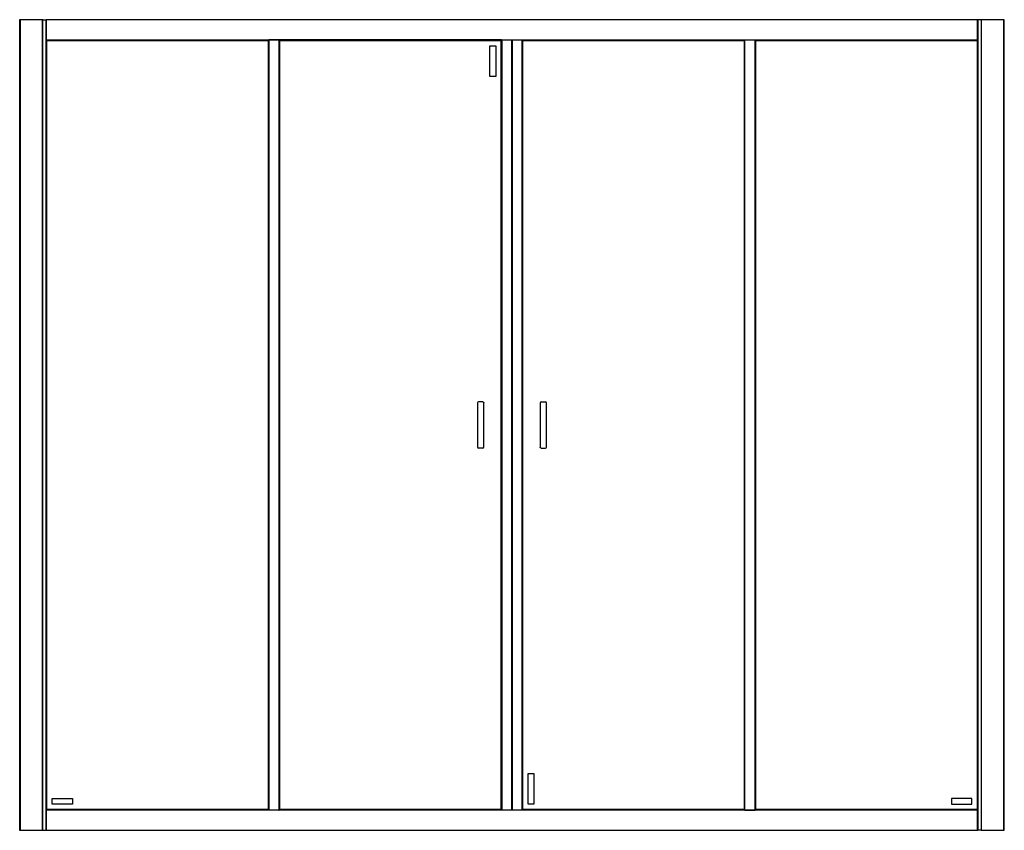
# Model space of a CAD drawing. Header units: millimetres. Extents: x 3238.11 to 3239.81, y 3074.26 to 3075.66.
import ezdxf

# ---------------------------------------------------------------- set-up
doc = ezdxf.new("R2010")
doc.units = ezdxf.units.MM
doc.layers.add('SANINDUSA', color=3, linetype='Continuous')

msp = doc.modelspace()

# ---------------------------------------------------------------- linework, layer by layer
at = {"layer": 'SANINDUSA'}
for p, q in [((3238.1147, 3075.662), (3238.1147, 3074.262)), ((3238.1153, 3075.662), (3238.1147, 3075.662)), ((3238.1153, 3075.662), (3238.1153, 3074.262)), ((3238.1544, 3075.662), (3238.1153, 3075.662)), ((3238.1544, 3074.262), (3238.1544, 3075.662)), ((3238.1547, 3075.662), (3238.1544, 3075.662)), ((3238.1547, 3075.662), (3238.1604, 3075.662)), ((3238.1547, 3074.262), (3238.1547, 3075.662)), ((3238.1604, 3074.262), (3238.1604, 3075.662)), ((3238.1607, 3075.662), (3238.1604, 3075.662)), ((3239.7687, 3075.662), (3238.1607, 3075.662)), ((3238.1607, 3075.662), (3238.1607, 3075.6617)), ((3239.7687, 3075.6617), (3238.1607, 3075.6617)), ((3238.1607, 3075.6617), (3238.1607, 3075.6273)), ((3239.7687, 3075.6617), (3239.7687, 3075.662)), ((3239.769, 3075.662), (3239.7687, 3075.662)), ((3239.7687, 3075.6273), (3239.7687, 3075.6617)), ((3239.769, 3075.662), (3239.769, 3074.262)), ((3239.7747, 3075.662), (3239.769, 3075.662)), ((3239.7747, 3075.662), (3239.7747, 3074.262)), ((3239.775, 3075.662), (3239.7747, 3075.662)), ((3239.775, 3075.662), (3239.775, 3074.262)), ((3239.8141, 3075.662), (3239.775, 3075.662)), ((3239.8141, 3074.262), (3239.8141, 3075.662)), ((3239.8147, 3075.662), (3239.8141, 3075.662)), ((3239.8147, 3074.262), (3239.8147, 3075.662)), ((3238.1607, 3075.6273), (3239.7687, 3075.6273)), ((3238.1607, 3075.6273), (3238.1607, 3075.627)), ((3238.1607, 3075.627), (3238.5447, 3075.627)), ((3238.1607, 3075.627), (3238.1609, 3075.6268)), ((3238.1607, 3075.627), (3238.1607, 3074.297)), ((3238.5446, 3075.6268), (3238.1609, 3075.6268)), ((3238.1609, 3075.6268), (3238.161, 3075.6267)), ((3238.1609, 3075.6268), (3238.1609, 3074.2971)), ((3238.5445, 3075.6267), (3238.161, 3075.6267)), ((3238.161, 3075.6267), (3238.161, 3074.2972)), ((3238.1617, 3075.626), (3238.5437, 3075.626)), ((3238.1617, 3074.298), (3238.1617, 3075.626)), ((3238.5437, 3075.626), (3238.5437, 3074.298)), ((3238.5445, 3075.6267), (3238.5446, 3075.6268)), ((3238.5445, 3074.2972), (3238.5445, 3075.6267)), ((3238.5446, 3075.6268), (3238.5447, 3075.627)), ((3238.5446, 3074.2971), (3238.5446, 3075.6268)), ((3238.5447, 3074.297), (3238.5447, 3075.627)), ((3238.545, 3075.627), (3238.5447, 3075.627)), ((3238.545, 3075.627), (3238.545, 3074.297)), ((3238.5624, 3075.627), (3238.545, 3075.627)), ((3238.5624, 3075.627), (3238.5624, 3074.297)), ((3238.5627, 3075.627), (3238.5624, 3075.627)), ((3238.5627, 3075.627), (3239.3667, 3075.627)), ((3238.5627, 3075.627), (3238.5627, 3074.297)), ((3238.5628, 3075.627), (3238.5629, 3075.6269)), ((3238.9466, 3075.6269), (3238.5629, 3075.6269)), ((3238.5629, 3075.6269), (3238.563, 3075.6268)), ((3238.5629, 3075.6269), (3238.5629, 3074.2971)), ((3238.9465, 3075.6268), (3238.563, 3075.6268)), ((3238.563, 3075.6268), (3238.563, 3074.2972)), ((3238.5637, 3075.626), (3238.9457, 3075.626)), ((3238.5637, 3074.298), (3238.5637, 3075.626)), ((3238.9457, 3075.626), (3238.9457, 3074.298)), ((3238.9465, 3075.6268), (3238.9466, 3075.6269)), ((3238.9465, 3074.2972), (3238.9465, 3075.6268)), ((3238.9466, 3075.6269), (3238.9467, 3075.627)), ((3238.9466, 3074.2971), (3238.9466, 3075.6269)), ((3238.9467, 3075.627), (3238.9467, 3074.297)), ((3238.947, 3075.627), (3238.947, 3074.297)), ((3238.9644, 3074.297), (3238.9644, 3075.627)), ((3238.9647, 3075.627), (3238.9647, 3074.297)), ((3238.965, 3075.627), (3238.965, 3074.297)), ((3238.9824, 3074.297), (3238.9824, 3075.627)), ((3238.9827, 3074.297), (3238.9827, 3075.627)), ((3238.9827, 3075.627), (3239.3667, 3075.627)), ((3238.9827, 3075.627), (3238.9829, 3075.6268)), ((3239.3666, 3075.6268), (3238.9829, 3075.6268)), ((3238.9829, 3075.6268), (3238.983, 3075.6267)), ((3238.9829, 3075.6268), (3238.9829, 3074.2971)), ((3239.3665, 3075.6267), (3238.983, 3075.6267)), ((3238.983, 3075.6267), (3238.983, 3074.2972)), ((3238.9837, 3075.626), (3239.3657, 3075.626)), ((3238.9837, 3074.2979), (3238.9837, 3075.626)), ((3239.3657, 3075.626), (3239.3657, 3074.2979)), ((3239.3665, 3075.6267), (3239.3666, 3075.6268)), ((3239.3665, 3074.2972), (3239.3665, 3075.6267)), ((3239.3666, 3075.6268), (3239.3667, 3075.627)), ((3239.3666, 3074.2971), (3239.3666, 3075.6268)), ((3239.3667, 3074.297), (3239.3667, 3075.627)), ((3239.367, 3075.627), (3239.3667, 3075.627)), ((3239.367, 3074.297), (3239.367, 3075.627)), ((3239.367, 3075.627), (3239.3844, 3075.627)), ((3239.3844, 3074.297), (3239.3844, 3075.627)), ((3239.3847, 3075.627), (3239.3844, 3075.627)), ((3239.3847, 3075.627), (3239.7687, 3075.627)), ((3239.3847, 3075.627), (3239.3849, 3075.6268)), ((3239.3847, 3075.627), (3239.3847, 3074.297)), ((3239.7686, 3075.6268), (3239.3849, 3075.6268)), ((3239.3849, 3075.6268), (3239.385, 3075.6267)), ((3239.3849, 3075.6268), (3239.3849, 3074.2971)), ((3239.7685, 3075.6267), (3239.385, 3075.6267)), ((3239.385, 3075.6267), (3239.385, 3074.2972)), ((3239.3857, 3075.626), (3239.7677, 3075.626)), ((3239.3857, 3074.298), (3239.3857, 3075.626)), ((3239.7677, 3075.626), (3239.7677, 3074.298)), ((3239.7685, 3075.6267), (3239.7686, 3075.6268)), ((3239.7685, 3074.2972), (3239.7685, 3075.6267)), ((3239.7686, 3075.6268), (3239.7687, 3075.627)), ((3239.7686, 3074.2971), (3239.7686, 3075.6268)), ((3239.7687, 3075.627), (3239.7687, 3075.6273)), ((3239.7687, 3074.297), (3239.7687, 3075.627)), ((3238.9267, 3075.617), (3238.9367, 3075.617)), ((3238.9267, 3075.564), (3238.9267, 3075.617)), ((3238.9367, 3075.617), (3238.9367, 3075.564)), ((3238.9367, 3075.564), (3238.9267, 3075.564)), ((3238.9052, 3075.0003), (3238.9052, 3074.9236)), ((3238.9144, 3075.0018), (3238.9067, 3075.0018)), ((3238.9159, 3074.9236), (3238.9159, 3075.0002)), ((3239.0136, 3075.0003), (3239.0136, 3074.9238)), ((3239.0151, 3075.0018), (3239.0228, 3075.0018)), ((3239.0243, 3074.9236), (3239.0243, 3075.0003)), ((3238.9144, 3074.9221), (3238.9067, 3074.9221)), ((3239.0151, 3074.9221), (3239.0228, 3074.9221)), ((3238.9927, 3074.36), (3239.0027, 3074.36)), ((3238.9927, 3074.307), (3238.9927, 3074.36)), ((3239.0027, 3074.36), (3239.0027, 3074.307)), ((3238.1707, 3074.317), (3238.2057, 3074.317)), ((3238.1707, 3074.307), (3238.1707, 3074.317)), ((3238.2057, 3074.317), (3238.2057, 3074.307)), ((3239.7587, 3074.317), (3239.7237, 3074.317)), ((3239.7237, 3074.317), (3239.7237, 3074.307)), ((3239.7587, 3074.307), (3239.7587, 3074.317)), ((3238.1609, 3074.2971), (3238.1607, 3074.297)), ((3238.161, 3074.2972), (3238.1609, 3074.2971)), ((3238.1609, 3074.2971), (3238.5446, 3074.2971)), ((3238.161, 3074.2972), (3238.5445, 3074.2972)), ((3238.5437, 3074.298), (3238.1617, 3074.298)), ((3238.2057, 3074.307), (3238.1707, 3074.307)), ((3238.5446, 3074.2971), (3238.5445, 3074.2972)), ((3238.5447, 3074.297), (3238.5446, 3074.2971)), ((3238.5629, 3074.2971), (3238.5627, 3074.297)), ((3238.9467, 3074.297), (3238.5627, 3074.297)), ((3238.563, 3074.2972), (3238.5629, 3074.2971)), ((3238.5629, 3074.2971), (3238.9466, 3074.2971)), ((3238.563, 3074.2972), (3238.9465, 3074.2972)), ((3238.9457, 3074.298), (3238.5637, 3074.298)), ((3238.9465, 3074.2972), (3238.9457, 3074.298)), ((3238.9457, 3074.298), (3238.9465, 3074.2972)), ((3238.9466, 3074.2971), (3238.9465, 3074.2972)), ((3238.9467, 3074.297), (3238.9466, 3074.2971)), ((3238.9829, 3074.2971), (3238.9828, 3074.297)), ((3238.983, 3074.2972), (3238.9829, 3074.2971)), ((3238.9829, 3074.2971), (3239.3666, 3074.2971)), ((3238.983, 3074.2972), (3239.3665, 3074.2972)), ((3239.3657, 3074.2979), (3238.9837, 3074.2979)), ((3239.0027, 3074.307), (3238.9927, 3074.307)), ((3239.3666, 3074.2971), (3239.3665, 3074.2972)), ((3239.3667, 3074.297), (3239.3666, 3074.2971)), ((3239.3849, 3074.2971), (3239.3847, 3074.297)), ((3239.385, 3074.2972), (3239.3849, 3074.2971)), ((3239.3849, 3074.2971), (3239.7686, 3074.2971)), ((3239.385, 3074.2972), (3239.7685, 3074.2972)), ((3239.7677, 3074.298), (3239.3857, 3074.298)), ((3239.7237, 3074.307), (3239.7587, 3074.307)), ((3239.7686, 3074.2971), (3239.7685, 3074.2972)), ((3239.7687, 3074.297), (3239.7686, 3074.2971)), ((3238.1607, 3074.297), (3238.1607, 3074.2967)), ((3238.5447, 3074.297), (3238.1607, 3074.297)), ((3238.1607, 3074.2967), (3238.1607, 3074.2623)), ((3239.7687, 3074.2967), (3238.1607, 3074.2967)), ((3238.5447, 3074.297), (3238.545, 3074.297)), ((3238.5624, 3074.297), (3238.545, 3074.297)), ((3238.5624, 3074.297), (3238.5627, 3074.297)), ((3239.3667, 3074.297), (3238.5627, 3074.297)), ((3239.3667, 3074.297), (3239.367, 3074.297)), ((3239.367, 3074.297), (3239.3844, 3074.297)), ((3239.3844, 3074.297), (3239.3847, 3074.297)), ((3239.7687, 3074.297), (3239.3847, 3074.297)), ((3239.7687, 3074.2967), (3239.7687, 3074.297)), ((3239.7687, 3074.2623), (3239.7687, 3074.2967)), ((3238.1147, 3074.262), (3238.1153, 3074.262)), ((3238.1153, 3074.262), (3238.1544, 3074.262)), ((3238.1544, 3074.262), (3238.1547, 3074.262)), ((3238.1547, 3074.262), (3238.1604, 3074.262)), ((3238.1604, 3074.262), (3238.1607, 3074.262)), ((3238.1607, 3074.2623), (3238.1607, 3074.262)), ((3238.1607, 3074.2623), (3239.7687, 3074.2623)), ((3238.1607, 3074.262), (3239.7687, 3074.262)), ((3239.7687, 3074.262), (3239.7687, 3074.2623)), ((3239.7687, 3074.262), (3239.769, 3074.262)), ((3239.7747, 3074.262), (3239.769, 3074.262)), ((3239.7747, 3074.262), (3239.775, 3074.262)), ((3239.775, 3074.262), (3239.8141, 3074.262)), ((3239.8141, 3074.262), (3239.8147, 3074.262))]:
    msp.add_line(p, q, dxfattribs=at)
at = {"layer": 'SANINDUSA', "flags": 128}
for points in [[(3238.161, 3075.6267), (3238.1614, 3075.6263), (3238.1616, 3075.6261), (3238.1617, 3075.626)], [(3238.1617, 3075.626), (3238.1616, 3075.6261), (3238.1614, 3075.6263), (3238.161, 3075.6267)], [(3238.5437, 3075.626), (3238.5439, 3075.6261), (3238.5441, 3075.6263), (3238.5445, 3075.6267)], [(3238.5445, 3075.6267), (3238.5441, 3075.6263), (3238.5439, 3075.6261), (3238.5437, 3075.626)], [(3238.563, 3075.6268), (3238.5634, 3075.6264), (3238.5636, 3075.6261), (3238.5637, 3075.626)], [(3238.5637, 3075.626), (3238.5636, 3075.6261), (3238.5634, 3075.6264), (3238.563, 3075.6268)], [(3238.9457, 3075.626), (3238.9459, 3075.6261), (3238.9461, 3075.6264), (3238.9465, 3075.6268)], [(3238.9465, 3075.6268), (3238.9461, 3075.6264), (3238.9459, 3075.6261), (3238.9457, 3075.626)], [(3238.983, 3075.6267), (3238.9834, 3075.6263), (3238.9836, 3075.6261), (3238.9837, 3075.626)], [(3238.9837, 3075.626), (3238.9836, 3075.6261), (3238.9834, 3075.6263), (3238.983, 3075.6267)], [(3239.3657, 3075.626), (3239.3659, 3075.6261), (3239.3661, 3075.6263), (3239.3665, 3075.6267)], [(3239.3665, 3075.6267), (3239.3661, 3075.6263), (3239.3659, 3075.6261), (3239.3657, 3075.626)], [(3239.385, 3075.6267), (3239.3854, 3075.6263), (3239.3856, 3075.6261), (3239.3857, 3075.626)], [(3239.3857, 3075.626), (3239.3856, 3075.6261), (3239.3854, 3075.6263), (3239.385, 3075.6267)], [(3239.7677, 3075.626), (3239.7679, 3075.6261), (3239.7681, 3075.6263), (3239.7685, 3075.6267)], [(3239.7685, 3075.6267), (3239.7681, 3075.6263), (3239.7679, 3075.6261), (3239.7677, 3075.626)], [(3238.1617, 3074.298), (3238.1616, 3074.2979), (3238.1614, 3074.2976), (3238.161, 3074.2972)], [(3238.161, 3074.2972), (3238.1614, 3074.2976), (3238.1616, 3074.2979), (3238.1617, 3074.298)], [(3238.5445, 3074.2972), (3238.5441, 3074.2976), (3238.5439, 3074.2979), (3238.5437, 3074.298)], [(3238.5437, 3074.298), (3238.5439, 3074.2979), (3238.5441, 3074.2976), (3238.5445, 3074.2972)], [(3238.5637, 3074.298), (3238.5636, 3074.2979), (3238.5634, 3074.2976), (3238.563, 3074.2972)], [(3238.563, 3074.2972), (3238.5634, 3074.2976), (3238.5636, 3074.2979), (3238.5637, 3074.298)], [(3238.9837, 3074.2979), (3238.9836, 3074.2978), (3238.9834, 3074.2976), (3238.983, 3074.2972)], [(3238.983, 3074.2972), (3238.9834, 3074.2976), (3238.9836, 3074.2978), (3238.9837, 3074.2979)], [(3239.3665, 3074.2972), (3239.3661, 3074.2976), (3239.3659, 3074.2978), (3239.3657, 3074.2979)], [(3239.3657, 3074.2979), (3239.3659, 3074.2978), (3239.3661, 3074.2976), (3239.3665, 3074.2972)], [(3239.3857, 3074.298), (3239.3856, 3074.2979), (3239.3854, 3074.2976), (3239.385, 3074.2972)], [(3239.385, 3074.2972), (3239.3854, 3074.2976), (3239.3856, 3074.2979), (3239.3857, 3074.298)], [(3239.7685, 3074.2972), (3239.7681, 3074.2976), (3239.7679, 3074.2979), (3239.7677, 3074.298)], [(3239.7677, 3074.298), (3239.7679, 3074.2979), (3239.7681, 3074.2976), (3239.7685, 3074.2972)]]:
    msp.add_lwpolyline(points, dxfattribs=at)
at = {"layer": 'SANINDUSA'}
for centre, start, end in [((3238.9067, 3075.0003), 90, 180), ((3239.0151, 3075.0003), 90, 180), ((3239.0228, 3075.0003), 0, 90), ((3238.9067, 3074.9236), 180, 270), ((3238.9144, 3074.9236), 270, 0), ((3239.0228, 3074.9236), 270, 0)]:
    msp.add_arc(centre, 0.0015, start, end, dxfattribs=at)
for points, knots in [([(3238.9144, 3075.0018), (3238.9146, 3075.0018), (3238.915, 3075.0018), (3238.9155, 3075.0014), (3238.9158, 3075.0009), (3238.9159, 3075.0005), (3238.9159, 3075.0003)], [0, 0, 0, 0, 0.249993, 0.500003, 0.750002, 1, 1, 1, 1]), ([(3239.0151, 3074.9221), (3239.0149, 3074.9221), (3239.0145, 3074.9222), (3239.014, 3074.9225), (3239.0137, 3074.923), (3239.0136, 3074.9234), (3239.0136, 3074.9236)], [0, 0, 0, 0, 0.250017, 0.500005, 0.750003, 1, 1, 1, 1])]:
    msp.add_open_spline(points, degree=3, knots=knots, dxfattribs=at)

doc.saveas('drawing.dxf')
